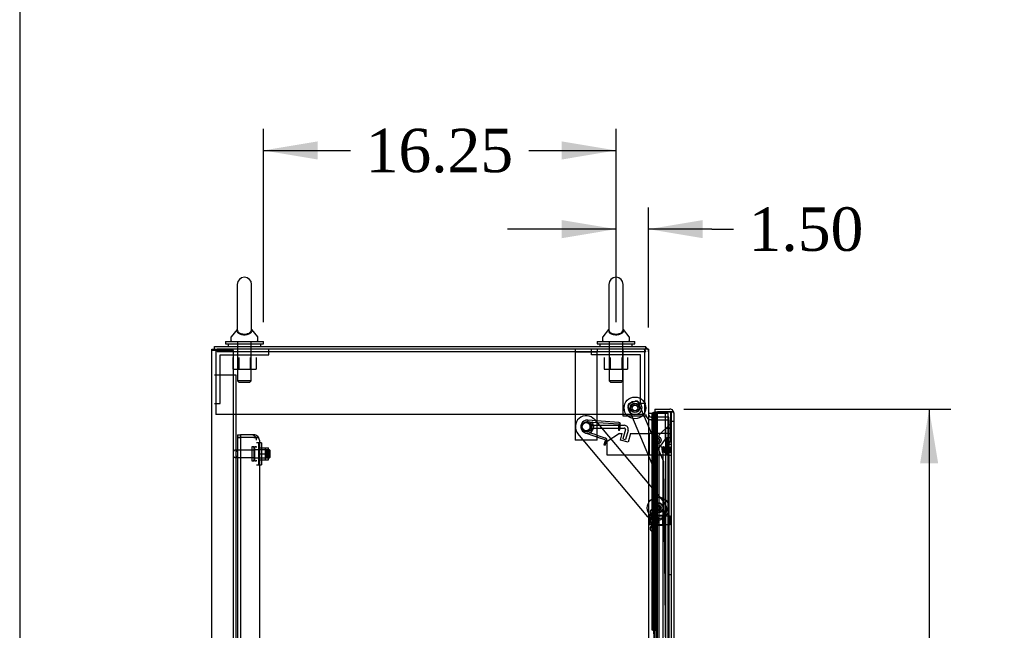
# Model space of a CAD drawing. Header units: inches. Extents: x 2 to 538, y -2 to 358.
# Tile 6 of 40: x 2 to 47, y 176 to 204. Entities that reach past the tile are written whole.
import ezdxf
from ezdxf.enums import TextEntityAlignment as Align
from ezdxf.lldxf.tags import DXFTag

# ---------------------------------------------------------------- set-up
doc = ezdxf.new("R2010")
doc.units = ezdxf.units.IN
doc.header["$MEASUREMENT"] = 0
for name, color, linetype in [('COM40146', 7, 'Continuous'), ('COM52831', 7, 'Continuous'), ('COM52832', 7, 'Continuous'), ('COM52840', 7, 'Continuous'), ('COM52847', 7, 'Continuous'), ('COM52848', 7, 'Continuous'), ('COM52849', 7, 'Continuous'), ('COM52854', 7, 'Continuous'), ('COM52855', 7, 'Continuous'), ('COM52856', 7, 'Continuous'), ('COM52857', 7, 'Continuous'), ('COM52858', 7, 'Continuous'), ('COM53516', 7, 'Continuous'), ('COM53520', 7, 'Continuous'), ('COM54578-80', 7, 'Continuous'), ('COM70333', 7, 'Continuous'), ('COM70334', 7, 'Continuous'), ('COM70782', 7, 'Continuous'), ('COM70839-6', 7, 'Continuous'), ('COM71126-2', 7, 'Continuous'), ('COM71130-2', 7, 'Continuous'), ('Default', 7, 'Continuous'), ('GSK11033', 7, 'Continuous'), ('NTS16526', 7, 'Continuous'), ('NTS166105', 7, 'Continuous'), ('NTS166905', 7, 'Continuous'), ('NTS18147', 7, 'Continuous'), ('ROL18050', 7, 'Continuous'), ('ROL87452', 7, 'Continuous'), ('RVT17750', 7, 'Continuous'), ('RVT17786', 7, 'Continuous'), ('SCS00680', 7, 'Continuous'), ('SCS191205', 7, 'Continuous'), ('SPR20245', 7, 'Continuous'), ('SPR20270', 7, 'Continuous'), ('STD26094', 7, 'Continuous'), ('STD26265', 7, 'Continuous'), ('WAF25059', 7, 'Continuous'), ('WAF25362', 7, 'Continuous'), ('WAF25376', 7, 'Continuous'), ('WAM254785', 7, 'Continuous'), ('WAM30038', 7, 'Continuous')]:
    doc.layers.add(name, color=color, linetype=linetype)
doc.styles.add('SEACAD_Times_New_Roman', font='times.ttf')
tags = doc.linetypes.add('HIDDEN2', pattern=[0.1875, 0.125, -0.0625]).pattern_tags.tags
tags[6:7] = [DXFTag(74, 4), DXFTag(75, 0), DXFTag(340, '0'), DXFTag(46, 0.0), DXFTag(50, 0.0), DXFTag(44, 0.0), DXFTag(45, 0.0)]
tags[4:5] = [DXFTag(74, 4), DXFTag(75, 0), DXFTag(340, '0'), DXFTag(46, 0.0), DXFTag(50, 0.0), DXFTag(44, 0.0), DXFTag(45, 0.0)]
doc.dimstyles.new('HAMMOND_(STH_-_540x360)', dxfattribs={"dimtxt": 2, "dimasz": 2.5, "dimexe": 1, "dimexo": 1, "dimgap": 0.5, "dimtad": 0, "dimtih": 1, "dimtoh": 1, "dimzin": 0, "dimdsep": 46, "dimtxsty": 'SEACAD_Times_New_Roman', "dimblk1": '_SE_FILLED', "dimblk2": '_SE_FILLED', "dimsah": 1, "dimcen": 1, "dimadec": 0, "dimazin": 0, "dimtfac": 0.8, "dimtofl": 0, "dimtmove": 0, "dimatfit": 3, "dimfxl": 1, "dimtolj": 1, "dimtzin": 0, "dimarcsym": 0})

# ---------------------------------------------------------------- blocks, each defined once
blk = doc.blocks.new('SE3')
at = {"layer": 'COM40146', "color": 7, "linetype": 'HIDDEN2'}
for p, q in [((12.071, 184.976), (12.071, 184.851)), ((12.071, 184.976), (12.196, 184.976)), ((12.071, 184.851), (12.071, 107.102)), ((12.071, 184.851), (12.196, 184.851)), ((12.196, 184.851), (12.071, 184.851)), ((12.821, 184.976), (12.196, 184.976)), ((12.196, 184.976), (12.196, 184.851)), ((12.196, 184.851), (12.196, 107.102)), ((12.821, 184.851), (12.196, 184.851)), ((12.821, 184.851), (12.196, 184.851)), ((12.696, 184.852), (12.696, 184.851)), ((12.821, 184.852), (12.696, 184.852)), ((12.821, 184.852), (12.821, 184.851)), ((12.948, 184.852), (12.821, 184.852)), ((12.821, 184.851), (12.999, 184.851)), ((12.823, 184.852), (12.874, 184.902)), ((12.946, 184.727), (12.946, 184.727)), ((12.946, 184.727), (12.946, 184.726)), ((12.948, 184.852), (12.999, 184.902)), ((13.071, 184.727), (13.071, 184.726)), ((13.071, 184.727), (13.071, 184.727)), ((13.071, 184.726), (13.071, 107.226))]:
    blk.add_line(p, q, dxfattribs=at)
for centre, start, end in [((12.696, 184.726), 44.5601, 90), ((12.821, 184.726), 44.5601, 90), ((12.696, 184.726), 0.1219, 44.5601), ((12.696, 184.726), 0, 0.0436), ((12.821, 184.726), 0.1219, 44.5601), ((12.821, 184.726), 0, 0.0436)]:
    blk.add_arc(centre, 0.25, start, end, dxfattribs=at)
blk.add_open_spline([(12.999, 184.851), (13.022, 184.831), (13.04, 184.81), (13.065, 184.768), (13.071, 184.748), (13.071, 184.727)], degree=3, knots=[0, 0, 0, 0, 0.5, 0.5, 1, 1, 1, 1], dxfattribs=at)
at = {"layer": 'COM52831', "color": 7, "linetype": 'HIDDEN2'}
blk.add_line((28.634, 184.727), (27.634, 184.727), dxfattribs=at)
blk.add_circle((28.134, 185.352), 0.203, dxfattribs=at)
at = {"layer": 'COM52832', "color": 7, "linetype": 'HIDDEN2'}
for p, q in [((27.634, 188.914), (27.634, 188.789)), ((27.634, 188.789), (28.634, 188.789)), ((27.634, 188.789), (27.634, 188.729)), ((28.634, 188.914), (28.634, 188.789)), ((28.634, 188.729), (28.634, 188.789)), ((27.634, 188.729), (27.634, 184.911)), ((28.634, 184.911), (28.634, 188.729)), ((27.634, 184.911), (27.634, 184.726)), ((28.634, 184.726), (27.634, 184.726)), ((28.634, 184.726), (28.634, 184.911))]:
    blk.add_line(p, q, dxfattribs=at)
blk.add_circle((28.134, 185.351), 0.203, dxfattribs=at)
at = {"layer": 'COM52840', "color": 7, "linetype": 'HIDDEN2'}
for p, q in [((13.509, 188.664), (13.509, 188.914)), ((28.384, 188.664), (28.384, 188.914)), ((11.259, 186.414), (11.259, 188.664)), ((11.259, 188.664), (13.509, 188.664)), ((30.634, 188.664), (28.384, 188.664)), ((30.634, 186.414), (30.634, 188.664)), ((11.009, 186.414), (11.259, 186.414)), ((30.884, 186.414), (30.634, 186.414))]:
    blk.add_line(p, q, dxfattribs=at)
at = {"layer": 'COM52847', "color": 7, "linetype": 'Continuous'}
for p, q in [((31.296, 186.164), (31.296, 186.039)), ((31.296, 186.164), (31.986, 186.164)), ((32.068, 186.039), (32.135, 186.088)), ((31.296, 186.039), (31.796, 186.039)), ((31.424, 186.039), (31.424, 185.976)), ((31.986, 186.039), (31.424, 186.039)), ((31.986, 186.039), (31.986, 186.039)), ((32.068, 186.039), (31.986, 186.039)), ((31.986, 186.039), (32.135, 186.039)), ((32.171, 185.979), (32.171, 105.974)), ((32.171, 185.979), (32.171, 185.979)), ((32.171, 185.979), (32.171, 185.979))]:
    blk.add_line(p, q, dxfattribs=at)
at = {"layer": 'COM52847', "color": 7, "linetype": 'HIDDEN2'}
for p, q in [((31.288, 107.084), (31.288, 184.868)), ((31.342, 184.868), (31.288, 184.868)), ((31.342, 184.999), (31.424, 185.081))]:
    blk.add_line(p, q, dxfattribs=at)
at = {"layer": 'COM52847', "color": 7, "linetype": 'Continuous'}
for start, end in [(36.194, 90), (0.1208, 36.194), (0, 0.0589)]:
    blk.add_arc((31.986, 185.979), 0.185, start, end, dxfattribs=at)
at = {"layer": 'COM52847', "color": 7, "linetype": 'HIDDEN2'}
for centre, radius, start, end in [((31.473, 184.868), 0.185, 135, 180), ((31.931, 183.987), 1.059, 118.6218, 123.736)]:
    blk.add_arc(centre, radius, start, end, dxfattribs=at)
at = {"layer": 'COM52847', "color": 7, "linetype": 'Continuous'}
blk.add_open_spline([(32.135, 186.039), (32.147, 186.029), (32.156, 186.019), (32.165, 186.004), (32.167, 185.999), (32.17, 185.989), (32.171, 185.984), (32.171, 185.979)], degree=3, knots=[0, 0, 0, 0, 0.5, 0.5, 0.75, 0.75, 1, 1, 1, 1], dxfattribs=at)
at = {"layer": 'COM52848', "color": 7, "linetype": 'HIDDEN2'}
for p, q in [((11.721, 187.726), (11.009, 187.726)), ((12.009, 187.726), (11.721, 187.726)), ((12.009, 103.101), (12.009, 187.726))]:
    blk.add_line(p, q, dxfattribs=at)
at = {"layer": 'COM52849', "color": 7, "linetype": 'HIDDEN2'}
for p, q in [((11.596, 188.851), (10.884, 188.851)), ((11.884, 188.851), (11.596, 188.851)), ((11.884, 103.101), (11.884, 188.851))]:
    blk.add_line(p, q, dxfattribs=at)
at = {"layer": 'COM52854', "color": 7, "linetype": 'HIDDEN2'}
for p, q in [((28.321, 185.414), (29.886, 185.414)), ((28.321, 185.289), (28.321, 185.414)), ((28.321, 185.289), (29.886, 185.289)), ((29.944, 185.214), (29.83, 184.789)), ((30.065, 185.182), (29.951, 184.757)), ((29.83, 184.789), (29.951, 184.757))]:
    blk.add_line(p, q, dxfattribs=at)
for radius in [0.185, 0.06]:
    blk.add_arc((29.886, 185.229), radius, 345, 90, dxfattribs=at)
at = {"layer": 'COM52855', "color": 7, "linetype": 'HIDDEN2'}
for p, q in [((29.821, 188.914), (29.821, 185.851)), ((29.821, 185.851), (30.884, 185.851))]:
    blk.add_line(p, q, dxfattribs=at)
at = {"layer": 'COM52856', "color": 7, "linetype": 'HIDDEN2'}
for p, q in [((31.046, 184.039), (31.046, 185.039)), ((31.861, 185.039), (31.046, 185.039)), ((31.921, 185.039), (31.861, 185.039)), ((31.921, 184.039), (31.921, 185.039)), ((31.921, 185.039), (32.046, 185.039)), ((31.861, 184.039), (31.046, 184.039)), ((31.921, 184.039), (31.861, 184.039)), ((31.921, 184.039), (32.046, 184.039))]:
    blk.add_line(p, q, dxfattribs=at)
blk.add_circle((31.421, 184.727), 0.0938, dxfattribs=at)
at = {"layer": 'COM52857', "color": 7, "linetype": 'HIDDEN2'}
for p, q in [((28.516, 185.674), (31.737, 181.849)), ((30.972, 181.205), (27.752, 185.03))]:
    blk.add_line(p, q, dxfattribs=at)
blk.add_circle((31.45, 181.608), 0.141, dxfattribs=at)
for centre, radius, start, end in [((28.134, 185.352), 0.5, 40.1, 220.1), ((28.134, 185.352), 0.195, 0, 224.1224), ((28.134, 185.352), 0.195, 237.7829, 0), ((31.355, 181.527), 0.5, 220.1, 40.1)]:
    blk.add_arc(centre, radius, start, end, dxfattribs=at)
at = {"layer": 'COM52858', "color": 7, "linetype": 'HIDDEN2'}
for p, q in [((31.946, 184.539), (31.946, 178.539)), ((31.946, 184.539), (32.046, 184.539)), ((31.946, 178.539), (32.046, 178.539))]:
    blk.add_line(p, q, dxfattribs=at)
at = {"layer": 'COM53516', "color": 7, "linetype": 'HIDDEN2'}
for p, q in [((32.046, 185.604), (32.171, 185.604)), ((31.986, 185.455), (31.486, 184.955)), ((31.486, 184.955), (31.486, 106.998))]:
    blk.add_line(p, q, dxfattribs=at)
at = {"layer": 'COM53516', "color": 7, "linetype": 'Continuous'}
for start, end in [(23.6907, 36.194), (0, 21.7507)]:
    blk.add_arc((31.986, 185.979), 0.185, start, end, dxfattribs=at)
at = {"layer": 'COM53520', "color": 7, "linetype": 'HIDDEN2'}
blk.add_circle((28.134, 185.352), 0.188, dxfattribs=at)
at = {"layer": 'COM54578-80', "color": 7, "linetype": 'Continuous'}
for p, q in [((31.009, 185.976), (31.177, 185.976)), ((31.177, 185.976), (31.181, 185.976)), ((31.177, 184.976), (31.177, 185.976)), ((31.181, 185.976), (31.181, 184.976)), ((31.19, 185.976), (31.181, 185.976)), ((31.19, 185.976), (31.424, 185.976)), ((31.19, 185.976), (31.19, 184.976)), ((31.244, 185.985), (31.244, 186.011)), ((31.244, 186.011), (31.294, 186.011)), ((31.294, 185.985), (31.244, 185.985)), ((31.257, 185.985), (31.257, 185.976)), ((31.294, 186.011), (31.319, 186.011)), ((31.294, 185.985), (31.319, 185.985)), ((31.319, 186.011), (31.369, 186.011)), ((31.369, 185.985), (31.319, 185.985)), ((31.357, 185.976), (31.357, 185.985)), ((31.369, 186.011), (31.369, 185.985)), ((31.424, 184.976), (31.424, 185.976)), ((31.177, 184.976), (31.221, 184.976)), ((31.221, 184.976), (31.424, 184.976)), ((31.221, 184.976), (31.424, 184.976)), ((31.221, 183.976), (31.221, 184.976)), ((31.424, 183.976), (31.424, 184.976)), ((31.177, 182.976), (31.177, 183.976)), ((31.177, 183.976), (31.221, 183.976)), ((31.181, 183.976), (31.181, 182.976)), ((31.19, 183.977), (31.424, 183.977)), ((31.19, 183.976), (31.19, 182.976)), ((31.221, 183.976), (31.424, 183.976)), ((31.424, 182.976), (31.424, 183.977)), ((31.177, 182.976), (31.221, 182.976)), ((31.221, 182.976), (31.424, 182.976)), ((31.221, 182.976), (31.424, 182.976)), ((31.221, 181.976), (31.221, 182.976)), ((31.424, 181.976), (31.424, 182.976)), ((31.177, 180.976), (31.177, 181.976)), ((31.177, 181.976), (31.221, 181.976)), ((31.181, 181.976), (31.181, 180.976)), ((31.19, 181.977), (31.424, 181.977)), ((31.19, 181.976), (31.19, 180.976)), ((31.221, 181.976), (31.424, 181.976)), ((31.424, 180.976), (31.424, 181.977)), ((31.177, 180.976), (31.221, 180.976)), ((31.221, 180.976), (31.424, 180.976)), ((31.221, 180.976), (31.424, 180.976)), ((31.221, 179.976), (31.221, 180.976)), ((31.424, 179.976), (31.424, 180.976)), ((31.177, 178.976), (31.177, 179.976)), ((31.177, 179.976), (31.221, 179.976)), ((31.181, 179.976), (31.181, 178.976)), ((31.19, 179.977), (31.424, 179.977)), ((31.19, 179.976), (31.19, 178.976)), ((31.221, 179.976), (31.424, 179.976)), ((31.424, 178.976), (31.424, 179.977)), ((31.177, 178.976), (31.221, 178.976)), ((31.221, 178.976), (31.424, 178.976)), ((31.221, 178.976), (31.424, 178.976)), ((31.221, 177.976), (31.221, 178.976)), ((31.424, 177.976), (31.424, 178.976)), ((31.177, 176.976), (31.177, 177.976)), ((31.177, 177.976), (31.221, 177.976)), ((31.181, 177.976), (31.181, 176.976)), ((31.19, 177.977), (31.424, 177.977)), ((31.19, 177.976), (31.19, 176.976)), ((31.221, 177.976), (31.424, 177.976)), ((31.424, 176.976), (31.424, 177.977)), ((31.177, 176.976), (31.221, 176.976)), ((31.221, 176.976), (31.424, 176.976)), ((31.221, 176.976), (31.424, 176.976)), ((31.221, 175.976), (31.221, 176.976)), ((31.424, 175.976), (31.424, 176.976)), ((31.19, 175.977), (31.424, 175.977)), ((31.424, 174.976), (31.424, 175.977))]:
    blk.add_line(p, q, dxfattribs=at)
at = {"layer": 'COM54578-80', "color": 7, "linetype": 'HIDDEN2'}
for p, q in [((31.257, 185.976), (31.257, 106.977)), ((31.266, 185.976), (31.266, 184.976)), ((31.307, 185.976), (31.307, 184.976)), ((31.357, 106.977), (31.357, 185.976)), ((31.424, 185.976), (31.912, 185.976)), ((31.912, 105.976), (31.912, 185.976)), ((31.181, 183.976), (31.181, 184.976)), ((31.318, 184.976), (31.19, 184.976)), ((31.19, 184.976), (31.19, 183.977)), ((31.318, 184.976), (31.318, 183.977)), ((31.318, 184.976), (31.362, 184.976)), ((31.19, 183.977), (31.19, 183.976)), ((31.19, 183.975), (31.318, 183.975)), ((31.266, 183.976), (31.266, 182.976)), ((31.307, 183.976), (31.307, 182.976)), ((31.362, 183.975), (31.318, 183.975)), ((31.181, 181.976), (31.181, 182.976)), ((31.19, 182.976), (31.19, 181.977)), ((31.318, 182.976), (31.318, 181.977)), ((31.19, 181.977), (31.19, 181.976)), ((31.19, 181.975), (31.318, 181.975)), ((31.266, 181.976), (31.266, 180.976)), ((31.307, 181.976), (31.307, 180.976)), ((31.362, 181.975), (31.318, 181.975)), ((31.181, 179.976), (31.181, 180.976)), ((31.19, 180.976), (31.19, 179.977)), ((31.318, 180.976), (31.318, 179.977)), ((31.19, 179.977), (31.19, 179.976)), ((31.19, 179.975), (31.318, 179.975)), ((31.266, 179.976), (31.266, 178.976)), ((31.307, 179.976), (31.307, 178.976)), ((31.362, 179.975), (31.318, 179.975)), ((31.181, 177.976), (31.181, 178.976)), ((31.19, 178.976), (31.19, 177.977)), ((31.318, 178.976), (31.318, 177.977)), ((31.19, 177.977), (31.19, 177.976)), ((31.19, 177.975), (31.318, 177.975)), ((31.266, 177.976), (31.266, 176.976)), ((31.307, 177.976), (31.307, 176.976)), ((31.362, 177.975), (31.318, 177.975)), ((31.181, 175.976), (31.181, 176.976)), ((31.19, 176.976), (31.19, 175.977)), ((31.318, 176.976), (31.318, 175.977)), ((31.19, 175.977), (31.19, 175.976))]:
    blk.add_line(p, q, dxfattribs=at)
at = {"layer": 'COM70333', "color": 7, "linetype": 'HIDDEN2'}
for p, q in [((11.071, 188.914), (11.071, 185.914)), ((30.821, 188.914), (30.821, 185.914)), ((30.821, 185.914), (11.071, 185.914))]:
    blk.add_line(p, q, dxfattribs=at)
at = {"layer": 'COM70334', "color": 7, "linetype": 'HIDDEN2'}
for p, q in [((11.134, 188.914), (11.134, 188.819)), ((11.134, 188.819), (30.884, 188.819))]:
    blk.add_line(p, q, dxfattribs=at)
at = {"layer": 'COM70782', "color": 7, "linetype": 'HIDDEN2'}
for p, q in [((29.67, 185.039), (29.108, 184.664)), ((29.67, 185.039), (29.795, 185.039)), ((29.711, 184.727), (29.795, 185.039)), ((30.073, 184.63), (29.711, 184.727)), ((30.183, 185.039), (30.073, 184.63)), ((30.183, 185.039), (31.046, 185.039)), ((31.858, 184.852), (32.046, 184.852)), ((31.858, 184.039), (31.858, 184.852)), ((29.108, 184.039), (29.108, 184.664)), ((31.046, 184.039), (29.108, 184.039))]:
    blk.add_line(p, q, dxfattribs=at)
at = {"layer": 'COM70839-6', "color": 7, "linetype": 'HIDDEN2'}
for p, q in [((30.13, 186.411), (30.389, 186.521)), ((31.19, 183.601), (30.064, 186.247)), ((31.71, 183.735), (30.553, 186.455)), ((31.534, 146.726), (31.19, 183.601)), ((32.053, 148.106), (31.72, 183.687))]:
    blk.add_line(p, q, dxfattribs=at)
blk.add_circle((30.384, 186.213), 0.129, dxfattribs=at)
for centre, start, end in [((30.438, 186.406), 23.0474, 113.0474), ((30.179, 186.296), 113.0474, 203.0474), ((31.595, 183.686), 0.5354, 23.0474)]:
    blk.add_arc(centre, 0.125, start, end, dxfattribs=at)
at = {"layer": 'COM71126-2', "color": 7, "linetype": 'Continuous'}
for p, q in [((10.884, 103.039), (10.884, 188.914)), ((10.884, 188.914), (11.134, 188.914)), ((30.759, 188.914), (11.134, 188.914)), ((31.009, 188.914), (30.759, 188.914)), ((31.009, 188.914), (31.009, 103.039)), ((31.181, 185.664), (31.19, 185.664))]:
    blk.add_line(p, q, dxfattribs=at)
at = {"layer": 'COM71126-2', "color": 7, "linetype": 'HIDDEN2'}
for p, q in [((31.134, 185.664), (31.009, 185.664)), ((31.134, 185.664), (31.181, 185.664)), ((31.19, 185.664), (31.946, 185.664)), ((31.946, 185.664), (31.946, 106.289))]:
    blk.add_line(p, q, dxfattribs=at)
at = {"layer": 'COM71130-2', "color": 7, "linetype": 'Continuous'}
for p, q in [((11.009, 189.039), (30.884, 189.039)), ((11.009, 188.914), (11.009, 189.039)), ((30.884, 188.914), (30.884, 189.039)), ((31.19, 185.789), (31.181, 185.789))]:
    blk.add_line(p, q, dxfattribs=at)
at = {"layer": 'COM71130-2', "color": 7, "linetype": 'HIDDEN2'}
for p, q in [((31.181, 185.789), (31.134, 185.789)), ((31.946, 185.789), (31.19, 185.789)), ((31.946, 185.664), (31.946, 185.789))]:
    blk.add_line(p, q, dxfattribs=at)
for centre, radius, start, end in [((30.759, 188.789), 0.125, 0, 90), ((30.759, 188.789), 0.25, 0, 30), ((31.134, 185.914), 0.25, 180, 270), ((31.134, 185.914), 0.125, 180, 270)]:
    blk.add_arc(centre, radius, start, end, dxfattribs=at)
at = {"layer": 'COM71130-2', "color": 7, "linetype": 'Continuous'}
blk.add_arc((30.759, 188.789), 0.25, 30, 60, dxfattribs=at)
at = {"layer": 'GSK11033', "color": 7, "linetype": 'HIDDEN2'}
for p, q in [((32.019, 186.04), (31.769, 186.04)), ((31.769, 186.04), (31.769, 186.039)), ((31.769, 186.039), (31.769, 184.772)), ((31.796, 185.289), (31.796, 186.039)), ((32.019, 186.04), (32.019, 184.693)), ((32.046, 186.039), (32.046, 185.289)), ((31.796, 185.289), (32.046, 185.289)), ((31.796, 185.289), (31.796, 106.664)), ((32.046, 185.289), (31.796, 185.289)), ((32.046, 185.289), (32.046, 106.664)), ((31.769, 184.772), (31.413, 184.264)), ((31.413, 184.264), (31.413, 107.689)), ((32.019, 184.693), (31.663, 184.185)), ((31.663, 184.185), (31.663, 107.768))]:
    blk.add_line(p, q, dxfattribs=at)
at = {"layer": 'GSK11033', "color": 7, "linetype": 'Continuous'}
for p, q in [((31.769, 186.039), (31.769, 186.039)), ((31.796, 186.039), (32.046, 186.039)), ((31.796, 186.039), (31.796, 186.039)), ((32.046, 186.039), (32.046, 186.039))]:
    blk.add_line(p, q, dxfattribs=at)
at = {"layer": 'NTS16526', "color": 7, "linetype": 'HIDDEN2'}
for p, q in [((31.203, 181.564), (31.288, 181.8)), ((31.365, 181.372), (31.203, 181.564)), ((31.288, 181.8), (31.536, 181.844)), ((31.536, 181.844), (31.697, 181.652)), ((31.697, 181.652), (31.612, 181.416)), ((31.612, 181.416), (31.365, 181.372))]:
    blk.add_line(p, q, dxfattribs=at)
blk.add_circle((31.45, 181.608), 0.0979, dxfattribs=at)
at = {"layer": 'NTS166105', "color": 7, "linetype": 'HIDDEN2'}
for p, q in [((13.042, 184.375), (13.167, 184.375)), ((13.167, 184.375), (13.487, 184.375)), ((13.362, 184.104), (13.362, 184.375)), ((13.487, 184.104), (13.487, 184.375)), ((13.042, 184.104), (13.167, 184.104)), ((13.042, 183.825), (13.167, 183.825)), ((13.167, 184.104), (13.487, 184.104)), ((13.167, 183.825), (13.487, 183.825)), ((13.362, 183.825), (13.362, 184.104)), ((13.487, 183.825), (13.487, 184.104))]:
    blk.add_line(p, q, dxfattribs=at)
at = {"layer": 'NTS166905', "color": 7, "linetype": 'HIDDEN2'}
for p, q in [((11.846, 188.539), (11.846, 187.994)), ((12.121, 188.539), (12.121, 187.994)), ((12.647, 188.539), (12.647, 187.994)), ((12.919, 188.539), (12.919, 187.994)), ((28.971, 188.539), (28.971, 187.994)), ((29.246, 188.539), (29.246, 187.994)), ((29.772, 188.539), (29.772, 187.994)), ((30.044, 188.539), (30.044, 187.994)), ((11.846, 187.994), (12.121, 187.994)), ((12.121, 187.994), (12.647, 187.994)), ((12.647, 187.994), (12.919, 187.994)), ((28.971, 187.994), (29.246, 187.994)), ((29.246, 187.994), (29.772, 187.994)), ((29.772, 187.994), (30.044, 187.994))]:
    blk.add_line(p, q, dxfattribs=at)
at = {"layer": 'NTS18147', "color": 7, "linetype": 'HIDDEN2'}
for p, q in [((31.151, 181.534), (31.151, 181.539)), ((31.214, 181.539), (31.151, 181.539)), ((31.151, 181.534), (31.214, 181.534)), ((31.214, 181.534), (31.214, 181.539)), ((31.214, 181.346), (31.214, 181.534)), ((31.089, 181.44), (31.089, 181.385)), ((31.151, 181.346), (31.151, 181.228)), ((31.214, 181.346), (31.151, 181.346)), ((31.151, 181.228), (31.214, 181.228)), ((31.214, 181.228), (31.214, 181.346)), ((31.651, 181.259), (31.214, 181.259)), ((31.214, 180.85), (31.214, 181.228)), ((31.651, 181.259), (31.651, 180.819)), ((31.089, 180.693), (31.089, 180.638)), ((31.151, 180.85), (31.151, 180.732)), ((31.214, 180.85), (31.151, 180.85)), ((31.151, 180.732), (31.214, 180.732)), ((31.214, 180.732), (31.214, 180.85)), ((31.214, 180.819), (31.651, 180.819)), ((31.214, 180.544), (31.214, 180.732)), ((31.151, 180.544), (31.151, 180.539)), ((31.214, 180.544), (31.151, 180.544)), ((31.151, 180.539), (31.214, 180.539)), ((31.214, 180.544), (31.214, 180.539))]:
    blk.add_line(p, q, dxfattribs=at)
blk.add_arc((31.407, 181.039), 0.318, 143.6338, 216.3662, dxfattribs=at)
for centre, start_param, end_param in [((31.407, 181.44), 2.506883, 3.776302), ((31.407, 181.385), 3.141593, 3.776302), ((31.407, 180.638), 2.506883, 3.776302), ((31.407, 180.693), 2.506883, 3.141593)]:
    blk.add_ellipse(centre, major_axis=(0.318, 0), ratio=0.5, start_param=start_param, end_param=end_param, dxfattribs=at)
at = {"layer": 'ROL18050', "color": 7, "linetype": 'HIDDEN2'}
for radius in [0.5, 0.125]:
    blk.add_circle((31.45, 181.608), radius, dxfattribs=at)
at = {"layer": 'ROL87452', "color": 7, "linetype": 'HIDDEN2'}
for radius in [0.5, 0.206]:
    blk.add_circle((30.384, 186.213), radius, dxfattribs=at)
at = {"layer": 'RVT17750', "color": 7, "linetype": 'HIDDEN2'}
blk.add_circle((31.421, 184.727), 0.167, dxfattribs=at)
at = {"layer": 'RVT17786', "color": 7, "linetype": 'HIDDEN2'}
blk.add_circle((30.384, 186.213), 0.217, dxfattribs=at)
at = {"layer": 'SCS00680', "color": 7, "linetype": 'Continuous'}
for p, q in [((12.053, 191.898), (12.053, 189.827)), ((12.715, 189.827), (12.715, 191.898)), ((29.178, 191.898), (29.178, 189.827)), ((29.84, 189.827), (29.84, 191.898)), ((12.044, 189.817), (11.773, 189.491)), ((12.995, 189.491), (12.724, 189.817)), ((29.169, 189.817), (28.898, 189.491)), ((30.12, 189.491), (29.849, 189.817)), ((11.759, 189.452), (11.759, 189.333)), ((13.009, 189.333), (13.009, 189.452)), ((28.884, 189.452), (28.884, 189.333)), ((30.134, 189.333), (30.134, 189.452))]:
    blk.add_line(p, q, dxfattribs=at)
at = {"layer": 'SCS00680', "color": 7, "linetype": 'HIDDEN2'}
for p, q in [((12.072, 189.273), (12.072, 187.458)), ((12.696, 187.458), (12.696, 189.273)), ((29.197, 189.273), (29.197, 187.458)), ((29.821, 187.458), (29.821, 189.273)), ((12.696, 187.458), (12.072, 187.458)), ((12.072, 187.458), (12.132, 187.398)), ((12.636, 187.398), (12.696, 187.458)), ((29.821, 187.458), (29.197, 187.458)), ((29.197, 187.458), (29.257, 187.398)), ((29.761, 187.398), (29.821, 187.458)), ((12.132, 187.398), (12.636, 187.398)), ((29.257, 187.398), (29.761, 187.398))]:
    blk.add_line(p, q, dxfattribs=at)
at = {"layer": 'SCS00680', "color": 7, "linetype": 'Continuous'}
for centre, radius, start, end in [((12.384, 191.898), 0.331, 0, 180), ((29.509, 191.898), 0.331, 0, 180), ((11.819, 189.452), 0.06, 140.3214, 180), ((11.819, 189.333), 0.06, 180, 270), ((12.949, 189.333), 0.06, 270, 0), ((12.949, 189.452), 0.06, 0, 39.6786), ((28.944, 189.452), 0.06, 140.3214, 180), ((28.944, 189.333), 0.06, 180, 270), ((30.074, 189.333), 0.06, 270, 0), ((30.074, 189.452), 0.06, 0, 39.6786)]:
    blk.add_arc(centre, radius, start, end, dxfattribs=at)
for points, knots in [([(12.722, 189.82), (12.722, 189.82), (12.722, 189.815), (12.723, 189.799), (12.723, 189.786), (12.717, 189.745), (12.707, 189.713), (12.661, 189.654), (12.626, 189.626), (12.53, 189.584), (12.468, 189.57), (12.338, 189.566), (12.272, 189.576), (12.193, 189.603), (12.169, 189.614), (12.129, 189.639), (12.112, 189.653), (12.071, 189.696), (12.056, 189.727), (12.046, 189.771), (12.045, 189.785), (12.045, 189.808), (12.046, 189.817), (12.046, 189.82), (12.046, 189.82), (12.046, 189.82)], [0.318155, 0.318155, 0.318155, 0.318155, 0.34375, 0.34375, 0.375, 0.375, 0.4375, 0.4375, 0.5, 0.5, 0.5625, 0.5625, 0.625, 0.625, 0.65625, 0.65625, 0.6875, 0.6875, 0.75, 0.75, 0.78125, 0.78125, 0.8125, 0.8125, 0.818429, 0.818429, 0.818429, 0.818429]), ([(12.053, 189.836), (12.053, 189.831), (12.052, 189.811), (12.063, 189.765), (12.076, 189.737), (12.126, 189.684), (12.163, 189.66), (12.264, 189.624), (12.328, 189.613), (12.458, 189.615), (12.52, 189.628), (12.617, 189.666), (12.651, 189.691), (12.697, 189.744), (12.708, 189.773), (12.716, 189.816), (12.715, 189.832), (12.715, 189.837)], [0.1950714, 0.1950714, 0.1950714, 0.1950714, 0.25, 0.25, 0.3125, 0.3125, 0.375, 0.375, 0.4375, 0.4375, 0.5, 0.5, 0.5625, 0.5625, 0.625, 0.625, 0.6746563, 0.6746563, 0.6746563, 0.6746563]), ([(29.847, 189.82), (29.847, 189.82), (29.847, 189.815), (29.848, 189.799), (29.848, 189.786), (29.842, 189.745), (29.832, 189.713), (29.786, 189.654), (29.751, 189.626), (29.655, 189.584), (29.593, 189.57), (29.463, 189.566), (29.397, 189.576), (29.318, 189.603), (29.294, 189.614), (29.254, 189.639), (29.237, 189.653), (29.196, 189.696), (29.181, 189.727), (29.171, 189.771), (29.17, 189.785), (29.17, 189.808), (29.171, 189.817), (29.171, 189.82), (29.171, 189.82), (29.171, 189.82)], [0.318155, 0.318155, 0.318155, 0.318155, 0.34375, 0.34375, 0.375, 0.375, 0.4375, 0.4375, 0.5, 0.5, 0.5625, 0.5625, 0.625, 0.625, 0.65625, 0.65625, 0.6875, 0.6875, 0.75, 0.75, 0.78125, 0.78125, 0.8125, 0.8125, 0.818429, 0.818429, 0.818429, 0.818429]), ([(29.178, 189.836), (29.178, 189.831), (29.177, 189.811), (29.188, 189.765), (29.201, 189.737), (29.251, 189.684), (29.288, 189.66), (29.389, 189.624), (29.453, 189.613), (29.583, 189.615), (29.645, 189.628), (29.742, 189.666), (29.776, 189.691), (29.822, 189.744), (29.833, 189.773), (29.841, 189.816), (29.84, 189.832), (29.84, 189.837)], [0.1950714, 0.1950714, 0.1950714, 0.1950714, 0.25, 0.25, 0.3125, 0.3125, 0.375, 0.375, 0.4375, 0.4375, 0.5, 0.5, 0.5625, 0.5625, 0.625, 0.625, 0.6746563, 0.6746563, 0.6746563, 0.6746563])]:
    blk.add_open_spline(points, degree=3, knots=knots, dxfattribs=at)
at = {"layer": 'SCS191205', "color": 7, "linetype": 'HIDDEN2'}
for p, q in [((31.552, 181.433), (31.295, 181.738)), ((31.349, 181.783), (31.605, 181.478))]:
    blk.add_line(p, q, dxfattribs=at)
blk.add_circle((31.45, 181.608), 0.233, dxfattribs=at)
for start, end in [(120.1286, 140.0714), (300.1286, 320.0714)]:
    blk.add_arc((31.45, 181.608), 0.202, start, end, dxfattribs=at)
at = {"layer": 'SPR20245', "color": 7, "linetype": 'HIDDEN2'}
for p, q in [((28.205, 185.651), (28.2, 185.581)), ((29.642, 185.549), (28.205, 185.651)), ((28.2, 185.581), (29.637, 185.479)), ((29.63, 185.385), (29.618, 185.22)), ((29.637, 185.479), (29.63, 185.385)), ((29.688, 185.215), (29.7, 185.38)), ((29.7, 185.51), (29.709, 185.509)), ((29.7, 185.38), (29.706, 185.475)), ((29.706, 185.475), (29.709, 185.509)), ((28.086, 185.068), (28.526, 184.917)), ((28.549, 184.983), (28.289, 185.073)), ((28.526, 184.917), (28.662, 184.87)), ((28.684, 184.936), (28.549, 184.983)), ((28.662, 184.87), (28.989, 184.757)), ((29.012, 184.824), (28.684, 184.936)), ((29.024, 184.746), (28.946, 184.519)), ((28.989, 184.757), (29.016, 184.748)), ((29.039, 184.814), (29.012, 184.824)), ((29.012, 184.496), (29.09, 184.723)), ((29.016, 184.748), (29.024, 184.746)), ((29.047, 184.812), (29.039, 184.814)), ((28.946, 184.519), (29.012, 184.496))]:
    blk.add_line(p, q, dxfattribs=at)
for centre, radius, start, end in [((28.184, 185.352), 0.3, 85.9397, 0), ((28.184, 185.352), 0.23, 132.2207, 157.6845), ((28.184, 185.352), 0.23, 203.4746, 0), ((28.184, 185.352), 0.23, 0, 127.7671), ((28.184, 185.352), 0.3, 0, 46.2191), ((29.653, 185.218), 0.035, 175.94, 355.94), ((29.637, 185.479), 0.07, 355.94, 85.94), ((29.024, 184.746), 0.07, 341, 71)]:
    blk.add_arc(centre, radius, start, end, dxfattribs=at)
at = {"layer": 'SPR20270', "color": 7, "linetype": 'HIDDEN2'}
blk.add_circle((32.03, 184.409), 0.0163, dxfattribs=at)
blk.add_arc((31.624, 184.409), 0.0162, 90, 269.9669, dxfattribs=at)
for points, knots in [([(31.616, 184.393), (31.616, 184.393), (31.615, 184.392), (31.616, 184.388), (31.619, 184.368), (31.623, 184.334), (31.628, 184.291), (31.632, 184.249), (31.639, 184.201), (31.641, 184.175), (31.654, 184.154), (31.668, 184.152), (31.678, 184.158), (31.686, 184.172), (31.69, 184.196), (31.696, 184.239), (31.7, 184.281), (31.704, 184.31), (31.705, 184.325), (31.705, 184.326)], [0.0089708, 0.0089708, 0.0089708, 0.0089708, 0.0096746, 0.0152049, 0.0241506, 0.0354527, 0.0467169, 0.0578317, 0.0686432, 0.0868165, 0.0956306, 0.0997649, 0.104511, 0.1107796, 0.1277085, 0.1383534, 0.1493111, 0.1605014, 0.1612754, 0.1612754, 0.1612754, 0.1612754]), ([(31.674, 184.183), (31.675, 184.183), (31.674, 184.185), (31.672, 184.196), (31.668, 184.221), (31.665, 184.253), (31.661, 184.287), (31.657, 184.32), (31.654, 184.353), (31.649, 184.386), (31.642, 184.41), (31.632, 184.423), (31.627, 184.425), (31.624, 184.425)], [0.90828865, 0.90828865, 0.90828865, 0.90828865, 0.9118154, 0.91976844, 0.92900678, 0.93818349, 0.94704472, 0.9555679, 0.96408428, 0.97402057, 0.98591563, 0.99272022, 1, 1, 1, 1]), ([(31.756, 184.182), (31.756, 184.182), (31.756, 184.182), (31.755, 184.187), (31.753, 184.199), (31.75, 184.219), (31.747, 184.246), (31.743, 184.278), (31.739, 184.312), (31.736, 184.346), (31.731, 184.384), (31.727, 184.407), (31.718, 184.421), (31.711, 184.425), (31.704, 184.426), (31.696, 184.423), (31.689, 184.416), (31.685, 184.407), (31.682, 184.393), (31.678, 184.372), (31.675, 184.344), (31.671, 184.31), (31.668, 184.279), (31.666, 184.259), (31.665, 184.252)], [0.7095407, 0.7095407, 0.7095407, 0.7095407, 0.7114417, 0.7146718, 0.7214947, 0.7288758, 0.736805, 0.7452207, 0.75396, 0.7630329, 0.7724513, 0.7891885, 0.7954259, 0.7983357, 0.8012124, 0.8041749, 0.8072445, 0.81378, 0.8210619, 0.8290332, 0.8377281, 0.8467957, 0.8560123, 0.8621119, 0.8621119, 0.8621119, 0.8621119]), ([(31.695, 184.396), (31.695, 184.396), (31.695, 184.395), (31.697, 184.388), (31.7, 184.371), (31.704, 184.342), (31.708, 184.303), (31.712, 184.26), (31.717, 184.219), (31.722, 184.187), (31.726, 184.168), (31.734, 184.156), (31.745, 184.152), (31.755, 184.154), (31.766, 184.166), (31.769, 184.182), (31.774, 184.216), (31.779, 184.256), (31.783, 184.294), (31.785, 184.318), (31.786, 184.326)], [0.2089474, 0.2089474, 0.2089474, 0.2089474, 0.2113802, 0.2154716, 0.2239077, 0.2335691, 0.2439829, 0.2549477, 0.2664574, 0.2781061, 0.2881188, 0.2960871, 0.3001573, 0.303849, 0.307715, 0.3210679, 0.3323842, 0.34361, 0.355139, 0.361949, 0.361949, 0.361949, 0.361949]), ([(31.837, 184.181), (31.837, 184.181), (31.837, 184.182), (31.836, 184.187), (31.832, 184.207), (31.829, 184.237), (31.825, 184.272), (31.821, 184.308), (31.817, 184.341), (31.814, 184.37), (31.81, 184.392), (31.807, 184.407), (31.8, 184.421), (31.79, 184.426), (31.782, 184.426), (31.769, 184.418), (31.766, 184.404), (31.761, 184.383), (31.758, 184.358), (31.754, 184.328), (31.75, 184.294), (31.748, 184.268), (31.746, 184.255), (31.746, 184.252)], [0.5078929, 0.5078929, 0.5078929, 0.5078929, 0.5084059, 0.5153686, 0.5249056, 0.5346531, 0.544084, 0.5531581, 0.5619391, 0.5704947, 0.5788553, 0.5869141, 0.5944106, 0.5980528, 0.6011944, 0.6058739, 0.6171908, 0.625178, 0.6335522, 0.6421174, 0.6509012, 0.6598325, 0.6620129, 0.6620129, 0.6620129, 0.6620129]), ([(31.777, 184.395), (31.777, 184.395), (31.777, 184.394), (31.779, 184.383), (31.784, 184.352), (31.788, 184.311), (31.793, 184.268), (31.797, 184.23), (31.801, 184.2), (31.805, 184.18), (31.808, 184.166), (31.819, 184.152), (31.834, 184.152), (31.848, 184.166), (31.85, 184.188), (31.858, 184.231), (31.862, 184.274), (31.865, 184.306), (31.867, 184.322), (31.868, 184.326)], [0.4082275, 0.4082275, 0.4082275, 0.4082275, 0.4097502, 0.4193798, 0.4307441, 0.4422217, 0.4532111, 0.4636333, 0.4731219, 0.4815301, 0.4894478, 0.4968173, 0.5014481, 0.5074552, 0.525374, 0.5371697, 0.5484124, 0.5591564, 0.561857, 0.561857, 0.561857, 0.561857]), ([(31.918, 184.181), (31.919, 184.181), (31.918, 184.182), (31.917, 184.189), (31.914, 184.207), (31.91, 184.233), (31.907, 184.265), (31.903, 184.3), (31.899, 184.335), (31.895, 184.365), (31.892, 184.389), (31.888, 184.407), (31.882, 184.419), (31.874, 184.425), (31.859, 184.425), (31.852, 184.418), (31.846, 184.404), (31.842, 184.383), (31.838, 184.355), (31.834, 184.321), (31.831, 184.286), (31.828, 184.263), (31.827, 184.252)], [0.3079058, 0.3079058, 0.3079058, 0.3079058, 0.3095898, 0.3165888, 0.3244189, 0.3330451, 0.3419944, 0.3509607, 0.3599426, 0.3689211, 0.3774311, 0.3853635, 0.3927788, 0.3983344, 0.4020757, 0.4083561, 0.4162794, 0.4249904, 0.4344818, 0.4439088, 0.4531646, 0.4618577, 0.4618577, 0.4618577, 0.4618577]), ([(31.857, 184.397), (31.857, 184.397), (31.857, 184.395), (31.86, 184.384), (31.864, 184.359), (31.868, 184.321), (31.873, 184.277), (31.877, 184.235), (31.882, 184.198), (31.887, 184.172), (31.893, 184.155), (31.912, 184.151), (31.928, 184.164), (31.931, 184.182), (31.936, 184.212), (31.94, 184.248), (31.944, 184.287), (31.947, 184.314), (31.949, 184.326)], [0.6081062, 0.6081062, 0.6081062, 0.6081062, 0.6116387, 0.6183561, 0.6291344, 0.6401358, 0.6512776, 0.6625341, 0.6739468, 0.6847628, 0.6972529, 0.703306, 0.7077926, 0.7217195, 0.7318829, 0.7419387, 0.7525454, 0.7625242, 0.7625242, 0.7625242, 0.7625242]), ([(32, 184.181), (32, 184.181), (32, 184.181), (31.999, 184.183), (31.997, 184.194), (31.994, 184.216), (31.99, 184.245), (31.986, 184.279), (31.983, 184.314), (31.979, 184.347), (31.975, 184.376), (31.97, 184.402), (31.968, 184.416), (31.955, 184.425), (31.947, 184.426), (31.936, 184.422), (31.929, 184.41), (31.926, 184.397), (31.923, 184.379), (31.92, 184.355), (31.916, 184.327), (31.913, 184.294), (31.91, 184.269), (31.908, 184.255), (31.908, 184.252)], [0.1079451, 0.1079451, 0.1079451, 0.1079451, 0.1080769, 0.1112554, 0.1191857, 0.1278202, 0.1365703, 0.1454093, 0.1543184, 0.1633012, 0.1723933, 0.1814216, 0.194034, 0.1985399, 0.2015675, 0.2051303, 0.2121766, 0.2191525, 0.2264712, 0.2341649, 0.2422535, 0.25071, 0.2594656, 0.2618537, 0.2618537, 0.2618537, 0.2618537]), ([(31.938, 184.397), (31.938, 184.397), (31.938, 184.396), (31.939, 184.392), (31.942, 184.378), (31.946, 184.348), (31.951, 184.308), (31.955, 184.264), (31.96, 184.223), (31.964, 184.191), (31.969, 184.169), (31.976, 184.157), (31.984, 184.153), (31.993, 184.152), (32.001, 184.156), (32.008, 184.166), (32.013, 184.187), (32.018, 184.219), (32.023, 184.261), (32.027, 184.304), (32.031, 184.339), (32.034, 184.362), (32.036, 184.377), (32.036, 184.386), (32.035, 184.389), (32.034, 184.39)], [0.8086408, 0.8086408, 0.8086408, 0.8086408, 0.809349, 0.8135368, 0.822328, 0.8329267, 0.8441294, 0.8553878, 0.8666529, 0.8774744, 0.8874261, 0.8961257, 0.8998639, 0.9021563, 0.9052195, 0.912579, 0.9229558, 0.934627, 0.9462522, 0.9574058, 0.968128, 0.9740325, 0.9803937, 0.9871206, 0.9917266, 0.9917266, 0.9917266, 0.9917266]), ([(32.007, 184.395), (32.006, 184.388), (32.003, 184.373), (31.999, 184.345), (31.996, 184.312), (31.992, 184.28), (31.99, 184.26), (31.989, 184.252)], [0.02053028, 0.02053028, 0.02053028, 0.02053028, 0.02835917, 0.03734863, 0.04626795, 0.05514809, 0.0619275, 0.0619275, 0.0619275, 0.0619275])]:
    blk.add_open_spline(points, degree=3, knots=knots, dxfattribs=at)
at = {"layer": 'STD26094', "color": 7, "linetype": 'HIDDEN2'}
for p, q in [((12.069, 184.266), (11.944, 184.266)), ((12.846, 184.266), (12.069, 184.266)), ((12.721, 184.396), (12.721, 183.806)), ((12.791, 184.426), (12.751, 184.426)), ((12.821, 184.396), (12.821, 183.806)), ((12.946, 184.289), (12.821, 184.289)), ((12.846, 184.396), (12.846, 183.806)), ((12.916, 184.426), (12.876, 184.426)), ((13.533, 184.289), (12.946, 184.289)), ((13.408, 184.289), (13.408, 183.914)), ((13.446, 184.251), (13.408, 184.289)), ((13.446, 183.951), (13.446, 184.251)), ((13.533, 184.289), (13.533, 183.914)), ((13.571, 184.251), (13.533, 184.289)), ((13.571, 183.951), (13.571, 184.251)), ((11.944, 183.936), (12.069, 183.936)), ((12.069, 183.936), (12.846, 183.936)), ((12.821, 183.914), (12.946, 183.914)), ((12.946, 183.914), (13.533, 183.914)), ((13.408, 183.914), (13.446, 183.951)), ((13.533, 183.914), (13.571, 183.951)), ((12.751, 183.776), (12.791, 183.776)), ((12.876, 183.776), (12.916, 183.776))]:
    blk.add_line(p, q, dxfattribs=at)
for centre, radius, start, end in [((11.944, 184.206), 0.06, 90, 180), ((12.069, 184.206), 0.06, 90, 180), ((12.751, 184.396), 0.03, 90, 180), ((12.791, 184.396), 0.03, 0, 90), ((12.876, 184.396), 0.03, 90, 180), ((12.916, 184.396), 0.03, 0, 90), ((11.944, 183.996), 0.06, 180, 270), ((12.069, 183.996), 0.06, 180, 270), ((12.751, 183.806), 0.03, 180, 270), ((12.791, 183.806), 0.03, 270, 0), ((12.876, 183.806), 0.03, 180, 270), ((12.916, 183.806), 0.03, 270, 0)]:
    blk.add_arc(centre, radius, start, end, dxfattribs=at)
at = {"layer": 'STD26265', "color": 7, "linetype": 'HIDDEN2'}
for p, q in [((31.046, 181.224), (31.046, 180.854)), ((32.011, 181.224), (31.046, 181.224)), ((32.011, 181.224), (32.011, 180.854)), ((32.046, 181.189), (32.011, 181.224)), ((31.046, 180.854), (32.011, 180.854)), ((32.011, 180.854), (32.046, 180.889))]:
    blk.add_line(p, q, dxfattribs=at)
at = {"layer": 'WAF25059', "color": 7, "linetype": 'HIDDEN2'}
for p, q in [((13.042, 184.601), (12.946, 184.601)), ((13.042, 183.601), (13.042, 184.601)), ((13.167, 184.601), (13.071, 184.601)), ((13.167, 184.601), (13.167, 183.601)), ((12.946, 183.601), (13.042, 183.601)), ((13.071, 183.601), (13.167, 183.601))]:
    blk.add_line(p, q, dxfattribs=at)
at = {"layer": 'WAF25362', "color": 7, "linetype": 'Continuous'}
for p, q in [((11.509, 189.273), (13.259, 189.273)), ((11.509, 189.273), (11.509, 189.164)), ((13.259, 189.164), (13.259, 189.273)), ((28.634, 189.273), (30.384, 189.273)), ((28.634, 189.273), (28.634, 189.164)), ((30.384, 189.164), (30.384, 189.273)), ((11.509, 189.164), (13.259, 189.164)), ((28.634, 189.164), (30.384, 189.164))]:
    blk.add_line(p, q, dxfattribs=at)
at = {"layer": 'WAF25376', "color": 7, "linetype": 'HIDDEN2'}
for radius in [0.315, 0.14]:
    blk.add_circle((30.384, 186.213), radius, dxfattribs=at)
at = {"layer": 'WAM254785', "color": 7, "linetype": 'Continuous'}
for p, q in [((11.634, 189.164), (11.634, 189.039)), ((13.134, 189.039), (13.134, 189.164)), ((28.759, 189.164), (28.759, 189.039)), ((30.259, 189.039), (30.259, 189.164))]:
    blk.add_line(p, q, dxfattribs=at)
at = {"layer": 'WAM30038', "color": 7, "linetype": 'HIDDEN2'}
for p, q in [((31.339, 180.664), (31.339, 181.414)), ((31.363, 181.414), (31.339, 181.414)), ((31.363, 180.664), (31.363, 181.414)), ((31.372, 181.224), (31.411, 181.2)), ((31.427, 181.213), (31.382, 181.241)), ((31.382, 181.216), (31.427, 181.188)), ((31.411, 181.2), (31.427, 181.213)), ((31.427, 181.267), (31.427, 181.213)), ((31.427, 181.188), (31.427, 181.056)), ((31.339, 180.664), (31.363, 180.664)), ((31.411, 180.878), (31.372, 180.853)), ((31.427, 181.056), (31.382, 181.056)), ((31.382, 181.021), (31.427, 181.021)), ((31.427, 180.89), (31.382, 180.862)), ((31.382, 180.837), (31.427, 180.865)), ((31.427, 180.865), (31.411, 180.878)), ((31.427, 181.021), (31.427, 180.89)), ((31.427, 180.865), (31.427, 180.811))]:
    blk.add_line(p, q, dxfattribs=at)
for centre, radius, start, end in [((31.95, 181.945), 0.854, 226.5547, 228.2901), ((31.381, 181.038), 0.0182, 87.1609, 177.9942), ((31.381, 181.04), 0.0181, 181.7718, 273.073), ((31.947, 180.136), 0.85, 131.7058, 133.4493)]:
    blk.add_arc(centre, radius, start, end, dxfattribs=at)
for points, knots in [([(31.363, 181.241), (31.363, 181.239), (31.364, 181.236), (31.366, 181.232), (31.368, 181.229), (31.373, 181.223), (31.378, 181.219), (31.382, 181.216)], [0, 0, 0, 0, 0.25, 0.25, 0.5, 0.5, 1, 1, 1, 1]), ([(31.382, 181.241), (31.38, 181.242), (31.378, 181.244), (31.374, 181.245), (31.371, 181.246), (31.369, 181.246), (31.369, 181.246), (31.368, 181.246)], [0, 0, 0, 0, 0.25, 0.25, 0.5, 0.5, 0.5626015, 0.5626015, 0.5626015, 0.5626015]), ([(31.382, 181.307), (31.384, 181.305), (31.386, 181.303), (31.388, 181.302), (31.401, 181.29), (31.414, 181.279), (31.427, 181.267)], [0, 0, 0, 0, 0.141448, 0.141448, 0.141448, 1, 1, 1, 1]), ([(31.382, 180.862), (31.38, 180.86), (31.378, 180.859), (31.374, 180.855), (31.371, 180.853), (31.368, 180.849), (31.366, 180.846), (31.364, 180.841), (31.363, 180.839), (31.363, 180.837)], [0, 0, 0, 0, 0.25, 0.25, 0.5, 0.5, 0.75, 0.75, 1, 1, 1, 1]), ([(31.368, 180.832), (31.369, 180.832), (31.369, 180.832), (31.373, 180.832), (31.378, 180.834), (31.382, 180.837)], [0.4389304, 0.4389304, 0.4389304, 0.4389304, 0.5, 0.5, 1, 1, 1, 1]), ([(31.427, 180.811), (31.414, 180.799), (31.401, 180.788), (31.388, 180.776), (31.386, 180.774), (31.384, 180.773), (31.382, 180.771)], [0, 0, 0, 0, 0.858552, 0.858552, 0.858552, 1, 1, 1, 1])]:
    blk.add_open_spline(points, degree=3, knots=knots, dxfattribs=at)
blk = doc.blocks.new('DMBLK3539')
at = {"layer": 'Default', "linetype": 'Continuous'}
for points in [[(27.009, 194.862), (27.009, 194.028), (29.509, 194.445)], [(33.509, 194.862), (31.009, 194.445), (33.509, 194.028)]]:
    blk.add_hatch(color=7, dxfattribs=at).paths.add_polyline_path(points)
at = {"layer": 'Default', "color": 7, "linetype": 'Continuous'}
for p, q in [((29.509, 190.273), (29.509, 195.445)), ((31.009, 189.914), (31.009, 195.445)), ((29.509, 194.445), (24.509, 194.445)), ((33.923, 194.445), (31.009, 194.445)), ((33.923, 194.445), (34.923, 194.445))]:
    blk.add_line(p, q, dxfattribs=at)
at = {"layer": 'Default', "color": 7, "linetype": 'Continuous', "style": 'SEACAD_Times_New_Roman'}
blk.add_text('1.50', height=2, dxfattribs=at).set_placement((35.623, 195.445), align=Align.TOP_LEFT)
blk = doc.blocks.new('_SE_FILLED')
at = {"color": 0}
blk.add_line((0, 0), (-1, 0), dxfattribs=at)
blk.add_solid([(0, 0), (-1, -0.1665), (-1, 0.1665), (0, 0)], dxfattribs=at)
blk = doc.blocks.new('DMBLK3540')
at = {"layer": 'Default', "linetype": 'Continuous'}
for points in [[(15.759, 198.484), (13.259, 198.067), (15.759, 197.65)], [(27.009, 198.484), (27.009, 197.65), (29.509, 198.067)]]:
    blk.add_hatch(color=7, dxfattribs=at).paths.add_polyline_path(points)
at = {"layer": 'Default', "color": 7, "linetype": 'Continuous'}
for p, q in [((13.259, 190.164), (13.259, 199.067)), ((29.509, 190.164), (29.509, 199.067)), ((13.259, 198.067), (17.272, 198.067)), ((25.496, 198.067), (29.509, 198.067))]:
    blk.add_line(p, q, dxfattribs=at)
at = {"layer": 'Default', "color": 7, "linetype": 'Continuous', "style": 'SEACAD_Times_New_Roman'}
blk.add_text('16.25', height=2, dxfattribs=at).set_placement((17.972, 199.067), align=Align.TOP_LEFT)
blk = doc.blocks.new('DMBLK3566')
at = {"layer": 'Default', "linetype": 'Continuous'}
for points in [[(44.357, 183.664), (43.941, 186.164), (43.524, 183.664)], [(44.357, 108.289), (43.524, 108.289), (43.941, 105.789)]]:
    blk.add_hatch(color=7, dxfattribs=at).paths.add_polyline_path(points)
at = {"layer": 'Default', "color": 7, "linetype": 'Continuous'}
for p, q in [((32.641, 186.164), (44.941, 186.164)), ((43.941, 186.164), (43.941, 147.676)), ((43.941, 141.976), (43.941, 105.789)), ((32.641, 105.789), (44.941, 105.789))]:
    blk.add_line(p, q, dxfattribs=at)
at = {"layer": 'Default', "color": 7, "linetype": 'Continuous', "style": 'SEACAD_Times_New_Roman'}
for s, p in [('80.38', (40.528, 146.976)), ('DOOR', (39.746, 143.976))]:
    blk.add_text(s, height=2, dxfattribs=at).set_placement(p, align=Align.TOP_LEFT)
blk = doc.blocks.new('BORDER')
at = {"layer": 'Default', "color": 7, "linetype": 'Continuous'}
blk.add_line((-41.86, 27.86), (-41.86, 0), dxfattribs=at)

msp = doc.modelspace()

# ---------------------------------------------------------------- block references
at = {"layer": 'Default', "color": 7, "xscale": 12.8, "yscale": 12.8, "zscale": 12.8}
msp.add_blockref('BORDER', (537.834, 1.476), dxfattribs=at)
at = {"layer": 'Default'}
msp.add_blockref('SE3', (0, 0), dxfattribs=at)

# ---------------------------------------------------------------- dimensions: what is measured, and where the dimension line sits
at = {"layer": 'Default', "color": 7, "linetype": 'Continuous'}
for base, p1, p2, angle, text, picture, middle in [((13.259, 198.067), (13.259, 189.164), (29.509, 189.164), 0, '\\A1;<>', 'DMBLK3540', (21.384, 198.067)), ((43.940590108, 186.163987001), (31.640982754, 186.163987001), (31.640982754, 105.788987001), 270, '\\A1;<>\\PDOOR', 'DMBLK3566', (43.940590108, 145.976489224))]:
    dim = msp.add_linear_dim(base=base, p1=p1, p2=p2, angle=angle, text=text, dimstyle='HAMMOND_(STH_-_540x360)', dxfattribs=at)
    dim.commit()
    dim.dimension.update_dxf_attribs({"geometry": picture, "text_midpoint": middle, "dimtype": 161})
dim = msp.add_linear_dim(base=(29.509, 194.445), p1=(31.009, 188.914), p2=(29.509, 189.273), text='\\A1;<>', dimstyle='HAMMOND_(STH_-_540x360)', override={"dimtmove": 1}, dxfattribs=at)
dim.commit()
dim.dimension.update_dxf_attribs({"geometry": 'DMBLK3539', "text_midpoint": (34.923, 194.445), "dimtype": 160})

doc.saveas('drawing.dxf')
